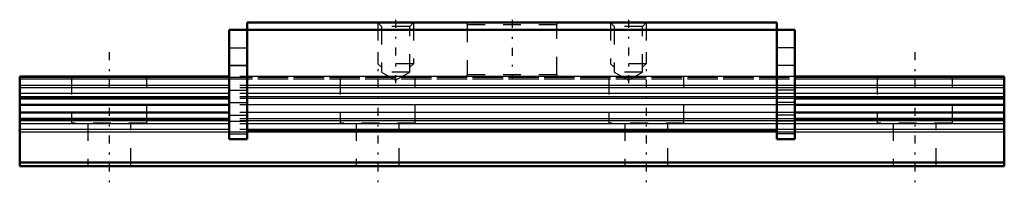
# Model space of a CAD drawing. Header units: millimetres. Extents: x -5 to 50, y -1.4 to 8.2.
import ezdxf

# ---------------------------------------------------------------- set-up
doc = ezdxf.new("R2010")
doc.units = ezdxf.units.MM
doc.linetypes.add('Center', pattern=[1.5, 0.45, -0.5, 0.05, -0.5])
doc.linetypes.add('Dashed', pattern=[2, 1, -1])
for name, color, linetype, lineweight in [('2d ConnectionPoints', 7, 'Continuous', 50), ('AM_0', 7, 'Continuous', 50), ('AM_4', 3, 'Continuous', 25), ('AM_5', 3, 'Continuous', 25), ('AM_7', 7, 'Center', 25), ('AM_9', 6, 'Dashed', 25)]:
    doc.layers.add(name, color=color, linetype=linetype, lineweight=lineweight)

# ---------------------------------------------------------------- blocks, each defined once
blk = doc.blocks.new('1_Slider__EPF7_M_5_11_0_in_EPF7M16_55LM_G5_0_11_7_1_0')
at = {"layer": 'AM_0'}
for p, q in [((7.7, 8), (7.7, 1.5)), ((37.3, 8), (7.7, 8)), ((37.3, 8), (37.3, 1.5)), ((38.3, 7.6), (6.7, 7.6)), ((6.7, 7.6), (6.7, 1.5)), ((38.3, 7.6), (38.3, 1.5)), ((37.3, 2), (7.7, 2)), ((6.7, 1.5), (7.7, 1.5)), ((38.3, 1.5), (37.3, 1.5))]:
    blk.add_line(p, q, dxfattribs=at)
at = {"layer": 'AM_4'}
for p, q in [((6.7, 6.6), (7.7, 6.6)), ((38.3, 6.6), (37.3, 6.6)), ((6.7, 2.5), (7.7, 2.5)), ((38.3, 2.5), (37.3, 2.5))]:
    blk.add_line(p, q, dxfattribs=at)
at = {"layer": 'AM_5', "linetype": 'Dashed'}
for p, q in [((15, 8), (15, 5.7)), ((17, 8), (17, 5.7)), ((28, 8), (28, 5.7)), ((30, 8), (30, 5.7)), ((17, 5.7), (15, 5.7)), ((15.216, 5.513), (15, 5.7)), ((16.784, 5.513), (17, 5.7)), ((30, 5.7), (28, 5.7)), ((28.216, 5.513), (28, 5.7)), ((29.784, 5.513), (30, 5.7))]:
    blk.add_line(p, q, dxfattribs=at)
at = {"layer": 'AM_7'}
for p, q in [((16, 8.161), (16, 4.627)), ((22.5, 8.15), (22.5, 4.849)), ((29, 8.161), (29, 4.627))]:
    blk.add_line(p, q, dxfattribs=at)
at = {"layer": 'AM_9'}
for p, q in [((15, 8), (15.216, 7.784)), ((15.216, 7.784), (15.216, 5.24)), ((16.784, 7.784), (15.216, 7.784)), ((16.784, 7.784), (17, 8)), ((16.784, 5.24), (16.784, 7.784)), ((19.942, 8), (20, 7.9)), ((20, 7.9), (20, 5.099)), ((20, 7.9), (25, 7.9)), ((25, 7.9), (25.058, 8)), ((25, 5.099), (25, 7.9)), ((28, 8), (28.216, 7.784)), ((28.216, 7.784), (28.216, 5.24)), ((29.784, 7.784), (28.216, 7.784)), ((29.784, 7.784), (30, 8)), ((29.784, 5.24), (29.784, 7.784)), ((7.7, 5.601), (6.7, 5.601)), ((7.7, 5.601), (6.7, 5.601)), ((6.7, 5.6), (7.7, 5.6)), ((38.3, 5.601), (37.3, 5.601)), ((38.3, 5.601), (37.3, 5.601)), ((38.3, 5.6), (37.3, 5.6)), ((37.3, 5), (7.7, 5)), ((15.216, 5.24), (16, 4.788)), ((16.784, 5.24), (15.216, 5.24)), ((16, 4.788), (16.784, 5.24)), ((20, 5.099), (19.943, 5)), ((20, 5.099), (25, 5.099)), ((25.057, 5), (25, 5.099)), ((28.216, 5.24), (29, 4.788)), ((29.784, 5.24), (28.216, 5.24)), ((29, 4.788), (29.784, 5.24)), ((37.3, 4.944), (7.7, 4.944)), ((37.3, 4.838), (7.7, 4.838)), ((37.3, 4.502), (7.7, 4.502)), ((6.7, 4.234), (7.7, 4.234)), ((37.3, 4.364), (7.7, 4.364)), ((37.3, 4.041), (7.7, 4.041)), ((37.3, 3.87), (7.7, 3.87)), ((38.3, 4.234), (37.3, 4.234)), ((6.7, 3.554), (7.7, 3.554)), ((37.3, 3.762), (7.7, 3.762)), ((37.3, 3.419), (7.7, 3.419)), ((38.3, 3.554), (37.3, 3.554)), ((6.7, 2.847), (7.7, 2.847)), ((37.3, 2.981), (7.7, 2.981)), ((38.3, 2.847), (37.3, 2.847)), ((37.3, 2.638), (7.7, 2.638)), ((37.3, 2.53), (7.7, 2.53)), ((37.3, 2.359), (7.7, 2.359)), ((6.7, 1.793), (7.7, 1.793)), ((37.3, 2.036), (7.7, 2.036)), ((38.3, 1.793), (37.3, 1.793))]:
    blk.add_line(p, q, dxfattribs=at)
blk = doc.blocks.new('2_EPF7_M555_R_Track_0_in_EPF7M16_55LM_G5_0_11_7_1_0')
at = {"layer": 'AM_0'}
for p, q in [((6.7, 5), (-5, 5)), ((-5, 5), (-5, 0)), ((50, 5), (38.3, 5)), ((50, 5), (50, 0)), ((6.7, 3.762), (-5, 3.762)), ((6.7, 3.419), (-5, 3.419)), ((50, 3.762), (38.3, 3.762)), ((50, 3.419), (38.3, 3.419)), ((6.7, 2.981), (-5, 2.981)), ((50, 2.981), (38.3, 2.981)), ((6.7, 2.638), (-5, 2.638)), ((50, 2.638), (38.3, 2.638)), ((50, 0.2), (-5, 0.2)), ((50, 0), (-5, 0))]:
    blk.add_line(p, q, dxfattribs=at)
at = {"layer": 'AM_4'}
for p, q in [((6.7, 4.944), (-5, 4.944)), ((6.7, 4.838), (-5, 4.838)), ((6.7, 4.502), (-5, 4.502)), ((50, 4.944), (38.3, 4.944)), ((50, 4.838), (38.3, 4.838)), ((50, 4.502), (38.3, 4.502)), ((6.7, 4.364), (-5, 4.364)), ((6.7, 4.041), (-5, 4.041)), ((6.7, 3.87), (-5, 3.87)), ((50, 4.364), (38.3, 4.364)), ((50, 4.041), (38.3, 4.041)), ((50, 3.87), (38.3, 3.87)), ((6.7, 2.53), (-5, 2.53)), ((6.7, 2.359), (-5, 2.359)), ((50, 2.53), (38.3, 2.53)), ((50, 2.359), (38.3, 2.359)), ((6.7, 2.036), (-5, 2.036)), ((6.7, 1.898), (-5, 1.898)), ((37.3, 1.898), (7.7, 1.898)), ((50, 2.036), (38.3, 2.036)), ((50, 1.898), (38.3, 1.898))]:
    blk.add_line(p, q, dxfattribs=at)
at = {"layer": 'AM_7'}
for p, q in [((0, 6.35), (0, -1.35)), ((15, 6.35), (15, -1.35)), ((30, 6.35), (30, -1.35)), ((45, 6.35), (45, -1.35))]:
    blk.add_line(p, q, dxfattribs=at)
at = {"layer": 'AM_9'}
for p, q in [((-2.1, 5), (-2.1, 2.4)), ((2.1, 2.4), (2.1, 5)), ((38.3, 5), (6.7, 5)), ((12.9, 5), (12.9, 2.4)), ((17.1, 2.4), (17.1, 5)), ((27.9, 5), (27.9, 2.4)), ((32.1, 2.4), (32.1, 5)), ((42.9, 5), (42.9, 2.4)), ((47.1, 2.4), (47.1, 5)), ((7.7, 4.944), (-5, 4.944)), ((7.7, 4.838), (-5, 4.838)), ((38.3, 4.502), (6.7, 4.502)), ((50, 4.944), (7.7, 4.944)), ((50, 4.838), (7.7, 4.838)), ((38.3, 4.364), (6.7, 4.364)), ((38.3, 4.041), (6.7, 4.041)), ((38.3, 3.87), (6.7, 3.87)), ((38.3, 3.762), (6.7, 3.762)), ((38.3, 3.419), (6.7, 3.419)), ((38.3, 2.981), (6.7, 2.981)), ((2.1, 2.4), (-2.1, 2.4)), ((-1.2, 2.4), (-1.2, 0)), ((1.2, 0), (1.2, 2.4)), ((38.3, 2.638), (6.7, 2.638)), ((38.3, 2.53), (6.7, 2.53)), ((38.3, 2.359), (6.7, 2.359)), ((17.1, 2.4), (12.9, 2.4)), ((13.8, 2.4), (13.8, 0)), ((16.2, 0), (16.2, 2.4)), ((32.1, 2.4), (27.9, 2.4)), ((28.8, 2.4), (28.8, 0)), ((31.2, 0), (31.2, 2.4)), ((47.1, 2.4), (42.9, 2.4)), ((43.8, 2.4), (43.8, 0)), ((46.2, 0), (46.2, 2.4)), ((50, 1.899), (-5, 1.899)), ((38.3, 2.036), (6.7, 2.036)), ((7.7, 1.898), (6.7, 1.898)), ((38.3, 1.898), (37.3, 1.898))]:
    blk.add_line(p, q, dxfattribs=at)

msp = doc.modelspace()

# ---------------------------------------------------------------- linework, layer by layer
at = {"layer": '2d ConnectionPoints'}
for p in [(-5, 2), (0, 0), (0, 0)]:
    msp.add_point(p, dxfattribs=at)

# ---------------------------------------------------------------- block references
for name in ['1_Slider__EPF7_M_5_11_0_in_EPF7M16_55LM_G5_0_11_7_1_0', '2_EPF7_M555_R_Track_0_in_EPF7M16_55LM_G5_0_11_7_1_0']:
    msp.add_blockref(name, (0, 0))

doc.saveas('drawing.dxf')
